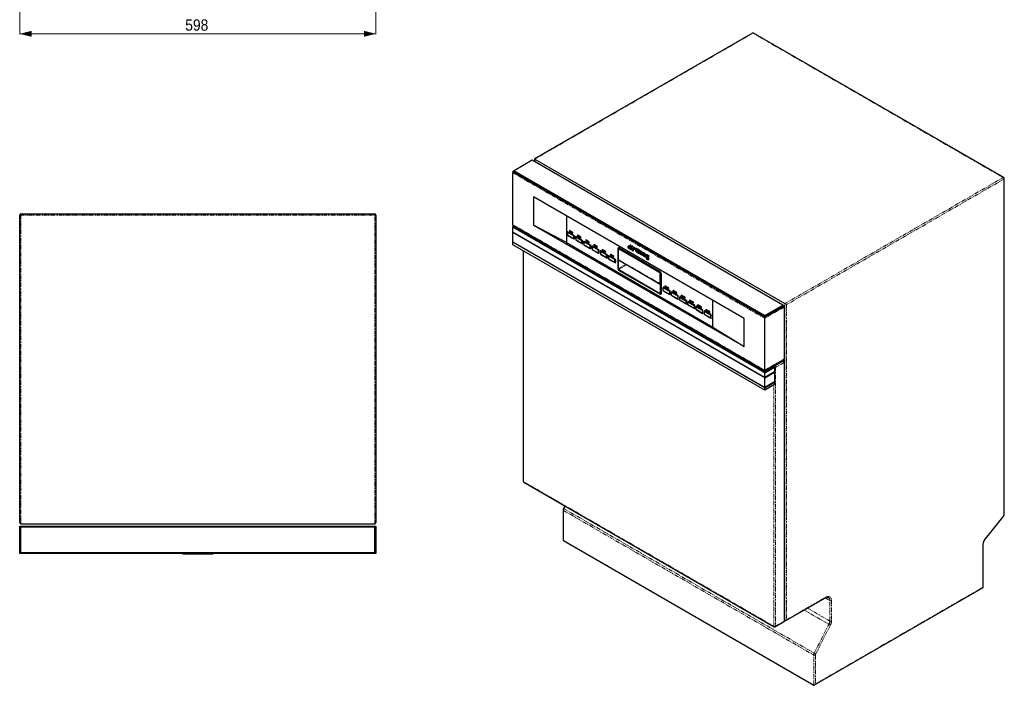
# Model space of a CAD drawing. Header units: millimetres. Extents: x 104 to 1864, y 216 to 2426.
# Tile 1 of 2: x 211 to 1864, y 216 to 1333. Entities that reach past the tile are written whole.
import ezdxf

# ---------------------------------------------------------------- set-up
doc = ezdxf.new("R2010")
doc.units = ezdxf.units.MM
doc.linetypes.add('PHANTOM', pattern=[12.7, 6.35, -1.27, 1.27, -1.27, 1.27, -1.27])
doc.styles.add('SLDTEXTSTYLE0', font='GOTHIC.TTF', dxfattribs={"width": 0.913})
doc.dimstyles.new('SLDDIMSTYLE0', dxfattribs={"dimtxt": 19.05, "dimasz": 20, "dimexe": 0, "dimexo": 0.0625, "dimgap": 4.7625, "dimtad": 1, "dimrnd": 1e-09, "dimzin": 12, "dimdsep": 46, "dimtxsty": 'SLDTEXTSTYLE0', "dimsah": 1, "dimcen": 0.09, "dimadec": 0, "dimazin": 3, "dimtfac": 1, "dimtofl": 0, "dimtmove": 0, "dimatfit": 3, "dimfxl": 1, "dimfrac": 2, "dimtolj": 1, "dimtzin": 12, "dimarcsym": 0})

# ---------------------------------------------------------------- blocks, each defined once
blk = doc.blocks.new('_D')
at = {"color": 7, "linetype": 'Continuous', "lineweight": 0}
for p, q in [((211, 2201.8), (211, 1308.8)), ((809, 2201.8), (809, 1308.8)), ((211, 1309.4), (809, 1309.4))]:
    blk.add_line(p, q, dxfattribs=at)
at = {"color": 7, "linetype": 'Continuous', "lineweight": 18}
for points in [[(211, 1309.4), (231, 1304.4), (231, 1314.4)], [(809, 1309.4), (789, 1314.4), (789, 1304.4)]]:
    blk.add_solid(points, dxfattribs=at)
at = {"color": 7, "linetype": 'Continuous', "lineweight": 18, "insert": (488.9, 1333.7), "char_height": 19.05, "attachment_point": 1, "style": 'SLDTEXTSTYLE0'}
blk.add_mtext('598', dxfattribs=at)

msp = doc.modelspace()

# ---------------------------------------------------------------- linework, layer by layer
at = {"color": 7, "linetype": 'Continuous', "lineweight": 25}
for p, q in [((1441.048, 1310.726), (1075.181, 1099.515)), ((1863.069, 1068.252), (1443.048, 1310.726)), ((1071.524, 1097.136), (1041.118, 1079.583)), ((1492.253, 854.254), (1071.524, 1097.136)), ((1075.181, 1099.515), (1075.181, 1095.025)), ((1075.767, 1099.177), (1495.788, 856.704)), ((1041.118, 1079.583), (1038.997, 1078.358)), ((1461.847, 834.252), (1038.997, 1078.358)), ((1038.997, 1077.95), (1038.997, 1078.358)), ((1461.847, 833.844), (1038.997, 1077.95)), ((1038.997, 989.127), (1038.997, 1076.137)), ((1039.981, 1077.382), (1039.826, 1077.292)), ((1041.118, 1079.583), (1461.847, 836.702)), ((1864.069, 504.366), (1864.069, 1066.52)), ((1427.199, 831.799), (1073.645, 1035.901)), ((1073.645, 1035.901), (1073.645, 988.542)), ((211.042, 489.318), (211.042, 1005.318)), ((213.042, 1007.318), (807.042, 1007.318)), ((809.042, 1005.318), (809.042, 489.318)), ((1129.066, 1003.908), (1129.066, 959.124)), ((1039.981, 987.882), (1038.997, 987.314)), ((1461.847, 743.208), (1038.997, 987.314)), ((1038.997, 986.906), (1038.997, 987.314)), ((1038.997, 986.906), (1461.847, 742.8)), ((1041.118, 985.681), (1038.997, 986.906)), ((1038.997, 984.864), (1040.765, 985.885)), ((1461.847, 740.758), (1038.997, 984.864)), ((1038.997, 976.699), (1038.997, 984.864)), ((1461.847, 732.593), (1038.997, 976.699)), ((1038.997, 976.291), (1039.351, 976.495)), ((1461.847, 732.185), (1038.997, 976.291)), ((1038.997, 959.96), (1038.997, 976.291)), ((1039.826, 987.972), (1461.847, 744.344)), ((1461.847, 742.799), (1041.118, 985.681)), ((1073.645, 988.542), (1427.199, 784.44)), ((1129.066, 959.124), (1073.645, 988.542)), ((1130.76, 976.715), (1130.76, 976.143)), ((1130.76, 976.143), (1130.76, 971.334)), ((1141.154, 970.233), (1130.837, 976.188)), ((1131.422, 977.371), (1130.927, 977.086)), ((1131.332, 977.046), (1141.649, 971.09)), ((1133.839, 979.391), (1133.839, 978.003)), ((1134.255, 979.733), (1133.901, 979.529)), ((1139.213, 976.534), (1134.051, 979.514)), ((1134.051, 977.636), (1139.213, 974.656)), ((1139.425, 974.778), (1139.425, 976.166)), ((1461.847, 715.854), (1038.997, 959.96)), ((1038.997, 959.552), (1039.351, 959.756)), ((1461.847, 715.446), (1038.997, 959.552)), ((1038.997, 955.469), (1038.997, 959.552)), ((1129.066, 959.124), (1374.606, 817.377)), ((1130.837, 971.199), (1141.154, 965.243)), ((1130.837, 971.199), (1131.332, 970.913)), ((1141.649, 964.958), (1131.332, 970.913)), ((1139.363, 974.641), (1139.717, 974.845)), ((1141.232, 965.288), (1141.232, 970.098)), ((1142.054, 964.917), (1142.549, 965.203)), ((1142.222, 970.098), (1142.222, 965.288)), ((1144.548, 968.755), (1144.548, 968.183)), ((1144.548, 968.183), (1144.548, 963.374)), ((1154.943, 962.273), (1144.626, 968.228)), ((1144.626, 963.239), (1154.943, 957.283)), ((1144.626, 963.239), (1145.121, 962.953)), ((1145.211, 969.411), (1144.716, 969.126)), ((1145.121, 969.086), (1155.438, 963.13)), ((1155.438, 956.998), (1145.121, 962.953)), ((1147.628, 971.431), (1147.628, 970.043)), ((1148.043, 971.773), (1147.69, 971.569)), ((1153.002, 968.574), (1147.84, 971.554)), ((1147.84, 969.676), (1153.002, 966.696)), ((1153.152, 966.681), (1153.505, 966.885)), ((1153.214, 966.818), (1153.214, 968.206)), ((1155.02, 957.328), (1155.02, 962.138)), ((1156.01, 962.138), (1156.01, 957.328)), ((1158.337, 960.795), (1158.337, 960.223)), ((1158.337, 960.223), (1158.337, 955.414)), ((1168.731, 954.313), (1158.415, 960.268)), ((1159, 961.451), (1158.505, 961.166)), ((1158.91, 961.126), (1169.226, 955.17)), ((1161.416, 963.471), (1161.416, 962.083)), ((1161.832, 963.813), (1161.478, 963.609)), ((1166.79, 960.614), (1161.628, 963.594)), ((1161.628, 961.716), (1166.79, 958.736)), ((1166.94, 958.721), (1167.294, 958.925)), ((1167.002, 958.858), (1167.002, 960.246)), ((1461.847, 711.363), (1038.997, 955.469)), ((1056.442, 945.398), (1056.442, 558.669)), ((1155.843, 956.958), (1156.338, 957.243)), ((1158.415, 955.279), (1168.731, 949.323)), ((1158.415, 955.279), (1158.91, 954.993)), ((1169.226, 949.038), (1158.91, 954.993)), ((1168.809, 949.368), (1168.809, 954.178)), ((1169.631, 948.998), (1170.126, 949.283)), ((1169.799, 954.178), (1169.799, 949.368)), ((1172.125, 952.835), (1172.125, 952.263)), ((1172.125, 952.263), (1172.125, 947.454)), ((1182.52, 946.353), (1172.203, 952.308)), ((1172.203, 947.319), (1182.52, 941.363)), ((1172.203, 947.319), (1172.698, 947.033)), ((1172.788, 953.491), (1172.293, 953.206)), ((1172.698, 953.166), (1183.015, 947.21)), ((1183.015, 941.078), (1172.698, 947.033)), ((1175.205, 955.511), (1175.205, 954.123)), ((1175.621, 955.853), (1175.267, 955.649)), ((1180.579, 952.654), (1175.417, 955.634)), ((1175.417, 953.756), (1180.579, 950.776)), ((1180.729, 950.761), (1181.082, 950.965)), ((1180.791, 950.898), (1180.791, 952.286)), ((1182.598, 941.408), (1182.598, 946.218)), ((1183.588, 946.218), (1183.588, 941.408)), ((1185.914, 944.875), (1185.914, 944.303)), ((1185.914, 944.303), (1185.914, 939.494)), ((1196.308, 938.393), (1185.992, 944.348)), ((1186.577, 945.531), (1186.082, 945.246)), ((1186.487, 945.206), (1196.803, 939.25)), ((1188.993, 947.551), (1188.993, 946.163)), ((1189.409, 947.893), (1189.056, 947.689)), ((1194.367, 944.694), (1189.206, 947.674)), ((1189.206, 945.796), (1194.367, 942.816)), ((1194.517, 942.801), (1194.871, 943.005)), ((1194.58, 942.938), (1194.58, 944.327)), ((1215.349, 948.953), (1215.349, 948.545)), ((1215.349, 948.545), (1215.349, 915.069)), ((1216.038, 950.128), (1215.826, 950.006)), ((1215.915, 948.218), (1215.915, 914.742)), ((1216.042, 947.932), (1216.042, 930.51)), ((1216.641, 948.616), (1216.25, 948.39)), ((1285.919, 909.276), (1216.622, 949.28)), ((1285.919, 908.622), (1216.622, 948.626)), ((1285.791, 908.484), (1216.75, 948.341)), ((1216.976, 949.892), (1286.272, 909.888)), ((1286.484, 910.011), (1217.188, 950.015)), ((1233.169, 953.352), (1232.462, 952.944)), ((1234.685, 949.093), (1235.259, 949.424)), ((1236.332, 955.179), (1235.625, 954.771)), ((1236.199, 951.449), (1235.625, 951.118)), ((1237.848, 950.919), (1238.422, 951.251)), ((1237.848, 947.267), (1238.422, 947.598)), ((1239.495, 953.353), (1238.788, 952.945)), ((1239.362, 949.623), (1238.788, 949.292)), ((1241.011, 949.093), (1241.586, 949.425)), ((1241.011, 945.441), (1241.719, 945.849)), ((1242.658, 951.527), (1241.951, 951.119)), ((1244.175, 947.267), (1244.882, 947.675)), ((1245.77, 946.287), (1245.063, 945.879)), ((1246.217, 945.213), (1245.063, 945.879)), ((1246.185, 949.464), (1245.478, 949.056)), ((1246.747, 945.519), (1246.217, 945.213)), ((1248.059, 946.47), (1249.212, 945.804)), ((1248.893, 942.436), (1249.6, 942.844)), ((1249.64, 946.051), (1249.212, 945.804)), ((1250.348, 947.615), (1249.64, 947.207)), ((1250.924, 946.466), (1249.64, 947.207)), ((1249.64, 947.207), (1249.64, 941.421)), ((1251.631, 946.874), (1250.924, 946.466)), ((1250.924, 945.961), (1250.924, 946.466)), ((1250.924, 940.68), (1250.924, 944.311)), ((1251.706, 946.417), (1250.998, 946.009)), ((1252.645, 943.317), (1252.645, 939.686)), ((1253.929, 938.945), (1253.929, 942.576)), ((1254.716, 944.673), (1254.009, 944.264)), ((1183.42, 941.038), (1183.915, 941.323)), ((1185.992, 939.359), (1196.308, 933.404)), ((1185.992, 939.359), (1186.487, 939.073)), ((1196.803, 933.118), (1186.487, 939.073)), ((1196.386, 933.448), (1196.386, 938.258)), ((1197.208, 933.078), (1197.703, 933.363)), ((1197.376, 938.258), (1197.376, 933.448)), ((1199.703, 936.915), (1199.703, 936.343)), ((1199.703, 936.343), (1199.703, 931.534)), ((1210.097, 930.433), (1199.78, 936.388)), ((1199.78, 931.399), (1210.097, 925.444)), ((1199.78, 931.399), (1200.275, 931.113)), ((1200.365, 937.571), (1199.87, 937.286)), ((1200.275, 937.246), (1210.592, 931.29)), ((1210.592, 925.158), (1200.275, 931.113)), ((1202.782, 939.591), (1202.782, 938.203)), ((1203.198, 939.933), (1202.844, 939.729)), ((1208.156, 936.734), (1202.994, 939.714)), ((1202.994, 937.836), (1208.156, 934.856)), ((1208.306, 934.841), (1208.66, 935.045)), ((1208.368, 934.978), (1208.368, 936.367)), ((1210.175, 925.488), (1210.175, 930.298)), ((1211.165, 930.298), (1211.165, 925.488)), ((1216.323, 930.077), (1286.55, 889.536)), ((1249.64, 941.421), (1250.924, 940.68)), ((1251.631, 941.088), (1250.924, 940.68)), ((1252.645, 939.686), (1253.929, 938.945)), ((1254.636, 939.353), (1253.929, 938.945)), ((1255.655, 941.58), (1255.655, 937.949)), ((1255.655, 937.949), (1256.938, 937.208)), ((1256.938, 937.208), (1256.938, 941.172)), ((1257.646, 937.616), (1256.938, 937.208)), ((1258.792, 942.098), (1258.085, 941.69)), ((1258.634, 938.625), (1262.14, 936.601)), ((1259.423, 940.307), (1258.716, 939.899)), ((1258.716, 939.899), (1260.753, 938.723)), ((1261.192, 937.148), (1260.615, 936.815)), ((1261.99, 936.021), (1260.615, 936.815)), ((1261.384, 935.277), (1262.091, 935.685)), ((1262.608, 936.378), (1261.99, 936.021)), ((1262.541, 936.832), (1262.14, 936.601)), ((1263.521, 934.063), (1262.814, 933.655)), ((1264.033, 932.951), (1262.814, 933.655)), ((1263.942, 939.167), (1263.235, 938.759)), ((1264.543, 933.246), (1264.033, 932.951)), ((1266.88, 938.065), (1266.173, 937.657)), ((1266.173, 937.657), (1266.173, 937.288)), ((1267.391, 936.953), (1266.173, 937.657)), ((1266.173, 932.826), (1266.173, 931.716)), ((1266.985, 930.208), (1267.693, 930.616)), ((1268.098, 937.361), (1267.391, 936.953)), ((1267.391, 931.012), (1267.391, 936.953)), ((1210.997, 925.118), (1211.492, 925.403)), ((1216.622, 913.515), (1285.919, 873.511)), ((1216.622, 912.862), (1285.919, 872.858)), ((1286.272, 872.654), (1216.976, 912.658)), ((1217.188, 913.842), (1286.484, 873.838)), ((1286.499, 889.836), (1286.499, 907.259)), ((1286.626, 873.922), (1286.626, 907.398)), ((1287.192, 873.595), (1287.192, 907.071)), ((1287.899, 907.071), (1287.899, 873.595)), ((1288.111, 873.718), (1288.111, 907.194)), ((1291.518, 883.911), (1291.518, 883.34)), ((1291.518, 878.53), (1291.518, 883.34)), ((1291.595, 883.385), (1301.912, 877.429)), ((1301.912, 872.44), (1291.595, 878.396)), ((1291.595, 878.396), (1292.09, 878.11)), ((1292.18, 884.568), (1291.685, 884.282)), ((1302.407, 878.286), (1292.09, 884.242)), ((1292.09, 878.11), (1302.407, 872.154)), ((1294.597, 885.199), (1294.597, 886.588)), ((1295.013, 886.929), (1294.659, 886.725)), ((1294.809, 886.71), (1299.971, 883.73)), ((1299.971, 881.852), (1294.809, 884.832)), ((1300.121, 881.837), (1300.475, 882.041)), ((1300.183, 883.363), (1300.183, 881.975)), ((1301.99, 877.294), (1301.99, 872.485)), ((1302.98, 872.485), (1302.98, 877.294)), ((1305.969, 876.608), (1305.474, 876.322)), ((1316.196, 870.326), (1305.879, 876.282)), ((1308.386, 877.24), (1308.386, 878.628)), ((1308.801, 878.969), (1308.448, 878.765)), ((1308.598, 878.75), (1313.76, 875.77)), ((1313.76, 873.892), (1308.598, 876.872)), ((1287.395, 872.525), (1287.661, 872.678)), ((1302.812, 872.114), (1303.307, 872.4)), ((1305.306, 875.951), (1305.306, 875.38)), ((1305.306, 870.57), (1305.306, 875.38)), ((1305.384, 875.425), (1315.701, 869.469)), ((1315.701, 864.48), (1305.384, 870.436)), ((1305.384, 870.436), (1305.879, 870.15)), ((1305.879, 870.15), (1316.196, 864.194)), ((1313.91, 873.877), (1314.263, 874.081)), ((1313.972, 875.403), (1313.972, 874.015)), ((1315.779, 869.334), (1315.779, 864.525)), ((1316.601, 864.154), (1317.096, 864.44)), ((1316.768, 864.525), (1316.768, 869.334)), ((1319.095, 867.991), (1319.095, 867.42)), ((1319.095, 862.61), (1319.095, 867.42)), ((1319.173, 867.465), (1329.489, 861.509)), ((1329.489, 856.52), (1319.173, 862.476)), ((1319.173, 862.476), (1319.668, 862.19)), ((1319.758, 868.648), (1319.263, 868.362)), ((1329.984, 862.366), (1319.668, 868.322)), ((1319.668, 862.19), (1329.984, 856.234)), ((1322.174, 869.28), (1322.174, 870.668)), ((1322.59, 871.009), (1322.236, 870.805)), ((1322.386, 870.79), (1327.548, 867.81)), ((1327.548, 865.932), (1322.386, 868.912)), ((1327.698, 865.917), (1328.052, 866.121)), ((1327.76, 867.443), (1327.76, 866.055)), ((1329.567, 861.374), (1329.567, 856.565)), ((1330.557, 856.565), (1330.557, 861.374)), ((1332.883, 860.031), (1332.883, 859.46)), ((1333.546, 860.688), (1333.051, 860.402)), ((1343.773, 854.406), (1333.456, 860.362)), ((1335.963, 861.32), (1335.963, 862.708)), ((1336.379, 863.049), (1336.025, 862.845)), ((1336.175, 862.83), (1341.337, 859.85)), ((1341.337, 857.972), (1336.175, 860.952)), ((1374.606, 817.377), (1374.606, 862.16)), ((1330.389, 856.194), (1330.884, 856.48)), ((1332.883, 854.65), (1332.883, 859.46)), ((1332.961, 859.505), (1343.278, 853.549)), ((1343.278, 848.56), (1332.961, 854.516)), ((1332.961, 854.516), (1333.456, 854.23)), ((1333.456, 854.23), (1343.773, 848.274)), ((1341.487, 857.957), (1341.84, 858.161)), ((1341.549, 859.483), (1341.549, 858.095)), ((1343.356, 853.414), (1343.356, 848.605)), ((1344.178, 848.234), (1344.673, 848.52)), ((1344.346, 848.605), (1344.346, 853.414)), ((1346.672, 852.071), (1346.672, 851.5)), ((1346.672, 846.69), (1346.672, 851.5)), ((1346.75, 851.545), (1357.066, 845.589)), ((1357.066, 840.6), (1346.75, 846.556)), ((1346.75, 846.556), (1347.245, 846.27)), ((1347.335, 852.728), (1346.84, 852.442)), ((1357.561, 846.446), (1347.245, 852.402)), ((1347.245, 846.27), (1357.561, 840.314)), ((1349.751, 853.36), (1349.751, 854.748)), ((1350.167, 855.089), (1349.814, 854.885)), ((1349.964, 854.87), (1355.125, 851.89)), ((1355.125, 850.012), (1349.964, 852.992)), ((1355.275, 849.997), (1355.629, 850.202)), ((1355.338, 851.523), (1355.338, 850.135)), ((1357.144, 845.454), (1357.144, 840.645)), ((1358.134, 840.645), (1358.134, 845.454)), ((1360.461, 844.111), (1360.461, 843.54)), ((1360.461, 838.73), (1360.461, 843.54)), ((1360.538, 843.585), (1370.855, 837.629)), ((1361.123, 844.768), (1360.628, 844.482)), ((1371.35, 838.486), (1361.033, 844.442)), ((1363.54, 845.4), (1363.54, 846.788)), ((1363.956, 847.129), (1363.602, 846.925)), ((1363.752, 846.91), (1368.914, 843.93)), ((1368.914, 842.052), (1363.752, 845.032)), ((1369.126, 843.563), (1369.126, 842.175)), ((1461.847, 836.702), (1492.253, 854.254)), ((1494.374, 853.03), (1461.847, 834.252)), ((1461.847, 833.844), (1494.374, 852.621)), ((1494.374, 853.03), (1492.253, 854.254)), ((1494.374, 853.03), (1494.374, 852.621)), ((1494.374, 850.809), (1494.374, 763.798)), ((1357.966, 840.274), (1358.461, 840.56)), ((1370.855, 832.64), (1360.538, 838.596)), ((1360.538, 838.596), (1361.033, 838.31)), ((1361.033, 838.31), (1371.35, 832.354)), ((1369.064, 842.037), (1369.418, 842.242)), ((1370.933, 837.494), (1370.933, 832.685)), ((1371.755, 832.314), (1372.25, 832.6)), ((1371.923, 832.685), (1371.923, 837.494)), ((1427.199, 784.44), (1427.199, 831.799)), ((1461.847, 836.702), (1461.847, 834.252)), ((1461.847, 833.844), (1461.847, 834.252)), ((1461.847, 833.844), (1461.847, 832.031)), ((1461.847, 745.021), (1461.847, 832.031)), ((1374.606, 817.377), (1427.199, 784.44)), ((1461.847, 744.344), (1493.96, 762.882)), ((1494.374, 761.985), (1461.847, 743.208)), ((1461.847, 742.8), (1494.374, 761.577)), ((1494.374, 761.577), (1492.253, 760.352)), ((1492.606, 760.556), (1492.96, 760.352)), ((1494.374, 761.985), (1493.39, 762.553)), ((1494.374, 761.985), (1494.374, 761.577)), ((1492.253, 760.352), (1461.847, 742.799)), ((1461.847, 740.758), (1478.11, 750.147)), ((1461.847, 745.021), (1461.847, 744.344)), ((1478.11, 750.147), (1476.342, 751.168)), ((1478.11, 750.147), (1478.11, 741.982)), ((1494.374, 757.903), (1494.374, 323.748)), ((1461.847, 742.8), (1461.847, 743.208)), ((1461.847, 742.799), (1461.847, 742.8)), ((1478.11, 741.982), (1461.847, 732.593)), ((1461.847, 732.185), (1478.11, 741.573)), ((1461.847, 732.593), (1461.847, 740.758)), ((1461.847, 715.854), (1461.847, 732.185)), ((1478.11, 741.573), (1477.757, 741.777)), ((1478.11, 741.573), (1478.11, 725.243)), ((1478.11, 725.243), (1461.847, 715.854)), ((1461.847, 715.446), (1478.11, 724.834)), ((1478.11, 720.752), (1461.847, 711.363)), ((1461.847, 711.363), (1461.847, 715.446)), ((1478.11, 724.834), (1477.757, 725.038)), ((1478.11, 724.834), (1478.11, 720.752)), ((1057.443, 556.937), (1477.464, 314.464)), ((1126.296, 517.189), (1124.192, 513.08)), ((1123.476, 510.308), (1123.476, 460.422)), ((1832.515, 462.052), (1861.86, 498.556)), ((211.042, 437.318), (211.042, 483.318)), ((211.042, 483.318), (212.542, 481.818)), ((211.042, 483.318), (809.042, 483.318)), ((212.542, 481.818), (212.542, 438.818)), ((807.542, 481.818), (212.542, 481.818)), ((213.042, 487.318), (807.042, 487.318)), ((809.042, 483.318), (807.542, 481.818)), ((807.542, 438.818), (807.542, 481.818)), ((809.042, 483.318), (809.042, 437.318)), ((1124.062, 459.127), (1544.083, 216.654)), ((1828.714, 380.291), (1828.714, 452.37)), ((212.542, 438.818), (211.042, 437.318)), ((809.042, 437.318), (211.042, 437.318)), ((212.542, 438.818), (807.542, 438.818)), ((484.991, 437.318), (484.991, 436.318)), ((489.439, 436.318), (484.991, 436.318)), ((489.439, 436.318), (489.439, 437.318)), ((489.465, 437.318), (489.465, 436.318)), ((493.912, 436.318), (489.465, 436.318)), ((493.912, 436.318), (493.912, 437.318)), ((493.938, 437.318), (493.938, 436.318)), ((498.385, 436.318), (493.938, 436.318)), ((498.385, 436.318), (498.385, 437.318)), ((498.412, 437.318), (498.412, 436.318)), ((502.859, 436.318), (498.412, 436.318)), ((502.859, 436.318), (502.859, 437.318)), ((503.455, 437.318), (503.455, 436.318)), ((509.332, 436.318), (503.455, 436.318)), ((509.332, 437.318), (509.332, 436.318)), ((509.414, 436.318), (509.332, 436.318)), ((509.542, 436.318), (509.414, 436.318)), ((509.542, 436.318), (509.542, 437.318)), ((509.937, 437.318), (509.937, 436.318)), ((511.753, 436.318), (509.937, 436.318)), ((511.753, 437.318), (511.753, 436.318)), ((515.713, 436.318), (511.753, 436.318)), ((515.713, 437.318), (515.713, 436.318)), ((520.258, 436.318), (515.713, 436.318)), ((520.258, 437.318), (520.258, 436.318)), ((520.765, 437.318), (520.765, 436.318)), ((527.66, 436.318), (520.765, 436.318)), ((527.66, 436.318), (527.66, 437.318)), ((528.16, 437.318), (528.16, 436.318)), ((533.317, 436.318), (528.16, 436.318)), ((533.317, 437.318), (533.317, 436.318)), ((535.041, 436.318), (533.317, 436.318)), ((535.041, 437.318), (535.041, 436.318)), ((807.542, 438.818), (809.042, 437.318)), ((1545.497, 216.794), (1828.714, 380.291)), ((1497.202, 324.704), (1563.68, 363.081)), ((1479.464, 314.464), (1493.96, 322.832)), ((1494.374, 325.38), (1495.788, 324.564))]:
    msp.add_line(p, q, dxfattribs=at)
at = {"color": 8, "linetype": 'PHANTOM', "lineweight": 18}
for p, q in [((1442.048, 1310.627), (1075.767, 1099.177)), ((1442.048, 1310.627), (1862.069, 1068.153)), ((1075.767, 1099.177), (1075.767, 1094.687)), ((1461.847, 832.031), (1038.997, 1076.137)), ((1495.788, 856.704), (1862.069, 1068.153)), ((1863.484, 1065.704), (1498.616, 855.071)), ((1863.484, 503.549), (1863.484, 1065.704)), ((213.042, 1005.318), (211.042, 1005.318)), ((213.042, 1007.318), (213.042, 1005.318)), ((213.042, 1005.318), (807.042, 1005.318)), ((213.042, 1005.318), (213.042, 487.318)), ((807.042, 1005.318), (807.042, 1007.318)), ((807.042, 487.318), (807.042, 1005.318)), ((809.042, 1005.318), (807.042, 1005.318)), ((1038.997, 989.127), (1461.847, 745.021)), ((1131.332, 977.046), (1130.837, 976.188)), ((1131.827, 977.331), (1131.332, 977.046)), ((1134.405, 979.718), (1134.051, 979.514)), ((1139.567, 976.738), (1139.213, 976.534)), ((1139.779, 976.371), (1139.425, 976.166)), ((1139.779, 974.982), (1139.425, 974.778)), ((1141.649, 971.09), (1141.154, 970.233)), ((1141.154, 965.243), (1141.649, 964.958)), ((1142.222, 970.098), (1141.232, 970.098)), ((1141.232, 965.288), (1142.222, 965.288)), ((1142.144, 971.376), (1141.649, 971.09)), ((1142.717, 970.384), (1142.222, 970.098)), ((1142.717, 965.574), (1142.222, 965.288)), ((1145.121, 969.086), (1144.626, 968.228)), ((1145.616, 969.371), (1145.121, 969.086)), ((1148.193, 971.758), (1147.84, 971.554)), ((1153.355, 968.778), (1153.002, 968.574)), ((1153.567, 968.411), (1153.214, 968.206)), ((1153.567, 967.022), (1153.214, 966.818)), ((1155.438, 963.13), (1154.943, 962.273)), ((1156.01, 962.138), (1155.02, 962.138)), ((1155.933, 963.416), (1155.438, 963.13)), ((1156.505, 962.424), (1156.01, 962.138)), ((1158.91, 961.126), (1158.415, 960.268)), ((1159.405, 961.411), (1158.91, 961.126)), ((1161.982, 963.798), (1161.628, 963.594)), ((1167.144, 960.818), (1166.79, 960.614)), ((1167.356, 960.451), (1167.002, 960.246)), ((1167.356, 959.062), (1167.002, 958.858)), ((1057.028, 945.06), (1057.028, 557.853)), ((1154.943, 957.283), (1155.438, 956.998)), ((1155.02, 957.328), (1156.01, 957.328)), ((1156.505, 957.614), (1156.01, 957.328)), ((1169.226, 955.17), (1168.731, 954.313)), ((1168.731, 949.323), (1169.226, 949.038)), ((1169.799, 954.178), (1168.809, 954.178)), ((1168.809, 949.368), (1169.799, 949.368)), ((1169.721, 955.456), (1169.226, 955.17)), ((1170.294, 954.464), (1169.799, 954.178)), ((1170.294, 949.654), (1169.799, 949.368)), ((1172.698, 953.166), (1172.203, 952.308)), ((1173.193, 953.451), (1172.698, 953.166)), ((1175.771, 955.838), (1175.417, 955.634)), ((1180.932, 952.858), (1180.579, 952.654)), ((1181.145, 952.491), (1180.791, 952.286)), ((1181.145, 951.102), (1180.791, 950.898)), ((1183.015, 947.21), (1182.52, 946.353)), ((1183.588, 946.218), (1182.598, 946.218)), ((1183.51, 947.496), (1183.015, 947.21)), ((1184.083, 946.504), (1183.588, 946.218)), ((1186.487, 945.206), (1185.992, 944.348)), ((1186.982, 945.491), (1186.487, 945.206)), ((1189.559, 947.878), (1189.206, 947.674)), ((1194.721, 944.898), (1194.367, 944.694)), ((1194.933, 944.531), (1194.58, 944.327)), ((1194.933, 943.142), (1194.58, 942.938)), ((1216.622, 948.626), (1215.915, 948.218)), ((1216.976, 949.892), (1216.622, 949.28)), ((1216.933, 948.447), (1216.75, 948.341)), ((1216.976, 949.892), (1217.188, 950.015)), ((1247.194, 947.335), (1246.487, 946.926)), ((1247.739, 946.751), (1247.032, 946.343)), ((1248.366, 946.293), (1247.659, 945.884)), ((1249.501, 945.304), (1248.794, 944.896)), ((1249.64, 944.233), (1249.27, 944.019)), ((1251.631, 944.719), (1250.924, 944.311)), ((1254.636, 942.984), (1253.929, 942.576)), ((1182.52, 941.363), (1183.015, 941.078)), ((1182.598, 941.408), (1183.588, 941.408)), ((1184.083, 941.694), (1183.588, 941.408)), ((1196.803, 939.25), (1196.308, 938.393)), ((1196.308, 933.404), (1196.803, 933.118)), ((1197.376, 938.258), (1196.386, 938.258)), ((1196.386, 933.448), (1197.376, 933.448)), ((1197.298, 939.536), (1196.803, 939.25)), ((1197.871, 938.544), (1197.376, 938.258)), ((1197.871, 933.734), (1197.376, 933.448)), ((1200.275, 937.246), (1199.78, 936.388)), ((1200.77, 937.531), (1200.275, 937.246)), ((1203.348, 939.918), (1202.994, 939.714)), ((1208.51, 936.938), (1208.156, 936.734)), ((1208.722, 936.571), (1208.368, 936.367)), ((1208.722, 935.183), (1208.368, 934.978)), ((1210.592, 931.29), (1210.097, 930.433)), ((1211.165, 930.298), (1210.175, 930.298)), ((1211.087, 931.576), (1210.592, 931.29)), ((1211.66, 930.584), (1211.165, 930.298)), ((1211.66, 925.774), (1211.165, 925.488)), ((1216.042, 930.51), (1286.499, 889.836)), ((1257.646, 941.58), (1256.938, 941.172)), ((1268.098, 931.42), (1267.391, 931.012)), ((1210.097, 925.444), (1210.592, 925.158)), ((1210.175, 925.488), (1211.165, 925.488)), ((1215.915, 914.742), (1216.481, 915.069)), ((1216.481, 915.069), (1228.537, 923.026)), ((1216.622, 913.515), (1217.188, 913.842)), ((1229.905, 922.236), (1217.188, 913.842)), ((1286.272, 909.888), (1285.919, 909.276)), ((1286.272, 909.888), (1286.484, 910.011)), ((1285.973, 908.589), (1285.791, 908.484)), ((1286.626, 907.332), (1286.499, 907.259)), ((1287.899, 907.071), (1287.192, 907.071)), ((1287.899, 907.071), (1288.111, 907.194)), ((1286.626, 889.891), (1286.499, 889.818)), ((1292.09, 884.242), (1291.595, 883.385)), ((1292.585, 884.528), (1292.09, 884.242)), ((1295.163, 886.914), (1294.809, 886.71)), ((1300.325, 883.934), (1299.971, 883.73)), ((1300.537, 883.567), (1300.183, 883.363)), ((1300.537, 882.179), (1300.183, 881.975)), ((1302.407, 878.286), (1301.912, 877.429)), ((1302.98, 877.294), (1301.99, 877.294)), ((1302.902, 878.572), (1302.407, 878.286)), ((1303.475, 877.58), (1302.98, 877.294)), ((1305.879, 876.282), (1305.384, 875.425)), ((1306.374, 876.568), (1305.879, 876.282)), ((1308.951, 878.954), (1308.598, 878.75)), ((1285.919, 873.511), (1286.484, 873.838)), ((1285.919, 872.858), (1286.272, 872.654)), ((1286.484, 873.838), (1286.626, 873.931)), ((1287.192, 873.595), (1287.899, 873.595)), ((1287.899, 873.595), (1288.111, 873.718)), ((1301.912, 872.44), (1302.407, 872.154)), ((1301.99, 872.485), (1302.98, 872.485)), ((1303.475, 872.77), (1302.98, 872.485)), ((1314.113, 875.974), (1313.76, 875.77)), ((1314.325, 875.607), (1313.972, 875.403)), ((1314.325, 874.219), (1313.972, 874.015)), ((1316.196, 870.326), (1315.701, 869.469)), ((1315.701, 864.48), (1316.196, 864.194)), ((1316.768, 869.334), (1315.779, 869.334)), ((1315.779, 864.525), (1316.768, 864.525)), ((1316.691, 870.612), (1316.196, 870.326)), ((1317.263, 869.62), (1316.768, 869.334)), ((1317.263, 864.81), (1316.768, 864.525)), ((1319.668, 868.322), (1319.173, 867.465)), ((1320.163, 868.608), (1319.668, 868.322)), ((1322.74, 870.994), (1322.386, 870.79)), ((1327.902, 868.014), (1327.548, 867.81)), ((1328.114, 867.647), (1327.76, 867.443)), ((1328.114, 866.259), (1327.76, 866.055)), ((1329.984, 862.366), (1329.489, 861.509)), ((1330.557, 861.374), (1329.567, 861.374)), ((1330.479, 862.652), (1329.984, 862.366)), ((1331.052, 861.66), (1330.557, 861.374)), ((1333.456, 860.362), (1332.961, 859.505)), ((1333.951, 860.648), (1333.456, 860.362)), ((1336.529, 863.034), (1336.175, 862.83)), ((1341.69, 860.054), (1341.337, 859.85)), ((1341.903, 859.687), (1341.549, 859.483)), ((1329.489, 856.52), (1329.984, 856.234)), ((1329.567, 856.565), (1330.557, 856.565)), ((1331.052, 856.851), (1330.557, 856.565)), ((1341.903, 858.299), (1341.549, 858.095)), ((1343.773, 854.406), (1343.278, 853.549)), ((1343.278, 848.56), (1343.773, 848.274)), ((1344.346, 853.414), (1343.356, 853.414)), ((1343.356, 848.605), (1344.346, 848.605)), ((1344.268, 854.692), (1343.773, 854.406)), ((1344.841, 853.7), (1344.346, 853.414)), ((1344.841, 848.891), (1344.346, 848.605)), ((1347.245, 852.402), (1346.75, 851.545)), ((1347.74, 852.688), (1347.245, 852.402)), ((1350.317, 855.074), (1349.964, 854.87)), ((1355.479, 852.094), (1355.125, 851.89)), ((1355.691, 851.727), (1355.338, 851.523)), ((1355.691, 850.339), (1355.338, 850.135)), ((1357.561, 846.446), (1357.066, 845.589)), ((1358.134, 845.454), (1357.144, 845.454)), ((1358.056, 846.732), (1357.561, 846.446)), ((1358.629, 845.74), (1358.134, 845.454)), ((1361.033, 844.442), (1360.538, 843.585)), ((1361.528, 844.728), (1361.033, 844.442)), ((1364.106, 847.114), (1363.752, 846.91)), ((1369.268, 844.134), (1368.914, 843.93)), ((1369.48, 843.767), (1369.126, 843.563)), ((1494.374, 850.809), (1461.847, 832.031)), ((1495.788, 324.564), (1495.788, 856.704)), ((1498.616, 855.071), (1498.616, 326.197)), ((1357.066, 840.6), (1357.561, 840.314)), ((1357.144, 840.645), (1358.134, 840.645)), ((1358.629, 840.931), (1358.134, 840.645)), ((1369.48, 842.379), (1369.126, 842.175)), ((1371.35, 838.486), (1370.855, 837.629)), ((1370.855, 832.64), (1371.35, 832.354)), ((1371.923, 837.494), (1370.933, 837.494)), ((1370.933, 832.685), (1371.923, 832.685)), ((1371.845, 838.772), (1371.35, 838.486)), ((1372.418, 837.78), (1371.923, 837.494)), ((1372.418, 832.971), (1371.923, 832.685)), ((1461.847, 745.021), (1494.374, 763.798)), ((1478.11, 752.188), (1478.464, 751.984)), ((1478.464, 751.984), (1492.96, 760.352)), ((1494.374, 757.903), (1479.878, 749.534)), ((1479.878, 749.534), (1479.878, 315.38)), ((1477.05, 315.38), (1477.05, 720.139)), ((1057.028, 557.853), (1477.05, 315.38)), ((1127.026, 516.768), (1124.889, 512.593)), ((1124.889, 512.593), (1544.911, 270.12)), ((1124.062, 509.491), (1544.083, 267.018)), ((1124.062, 509.491), (1124.062, 459.127)), ((1832.371, 462.488), (1861.716, 498.993)), ((1828.128, 380.629), (1828.128, 451.553)), ((509.414, 437.318), (509.414, 436.318)), ((1546.912, 218.287), (1828.128, 380.629)), ((1498.616, 326.197), (1564.095, 363.997)), ((1563.265, 362.841), (1571.166, 358.28)), ((1571.166, 324.083), (1571.166, 358.28)), ((1573.994, 358.28), (1573.994, 324.083)), ((1528.066, 342.521), (1569.677, 318.5)), ((1533.646, 345.743), (1571.166, 324.083)), ((1479.878, 315.38), (1494.374, 323.748)), ((1544.911, 270.12), (1569.677, 318.5)), ((1572.174, 317.259), (1547.408, 268.879)), ((1544.083, 216.654), (1544.083, 267.018)), ((1546.912, 267.018), (1546.912, 218.287))]:
    msp.add_line(p, q, dxfattribs=at)
at = {"color": 7, "linetype": 'Continuous', "lineweight": 25, "flags": 128}
for points in [[(1235.146, 950.111), (1235.026, 950.875), (1234.685, 951.66), (1234.175, 952.348), (1233.573, 952.834), (1232.972, 953.043), (1232.462, 952.944), (1232.121, 952.552), (1232.001, 951.926), (1232.121, 951.162), (1232.462, 950.376), (1232.972, 949.688), (1233.573, 949.203), (1234.175, 948.994), (1234.685, 949.093), (1235.026, 949.485), (1235.146, 950.111)], [(1238.309, 951.937), (1238.189, 952.701), (1237.848, 953.487), (1237.338, 954.175), (1236.737, 954.661), (1236.135, 954.87), (1235.625, 954.771), (1235.284, 954.378), (1235.164, 953.753), (1235.284, 952.989), (1235.625, 952.203), (1236.135, 951.515), (1236.737, 951.029), (1237.338, 950.82), (1237.848, 950.919), (1238.189, 951.312), (1238.309, 951.937)], [(1238.309, 948.285), (1238.189, 949.049), (1237.848, 949.834), (1237.338, 950.522), (1236.737, 951.008), (1236.135, 951.217), (1235.625, 951.118), (1235.284, 950.726), (1235.164, 950.1), (1235.284, 949.336), (1235.625, 948.55), (1236.135, 947.862), (1236.737, 947.377), (1237.338, 947.168), (1237.848, 947.267), (1238.189, 947.659), (1238.309, 948.285)], [(1241.472, 950.111), (1241.352, 950.875), (1241.012, 951.661), (1240.501, 952.349), (1239.9, 952.835), (1239.298, 953.044), (1238.788, 952.945), (1238.447, 952.552), (1238.328, 951.927), (1238.447, 951.163), (1238.788, 950.377), (1239.298, 949.689), (1239.9, 949.203), (1240.501, 948.994), (1241.012, 949.093), (1241.352, 949.486), (1241.472, 950.111)], [(1241.472, 946.459), (1241.352, 947.222), (1241.012, 948.008), (1240.501, 948.696), (1239.9, 949.182), (1239.298, 949.391), (1238.788, 949.292), (1238.447, 948.9), (1238.328, 948.274), (1238.447, 947.51), (1238.788, 946.724), (1239.298, 946.036), (1239.9, 945.551), (1240.501, 945.342), (1241.012, 945.441), (1241.352, 945.833), (1241.472, 946.459)], [(1244.635, 948.285), (1244.516, 949.049), (1244.175, 949.835), (1243.665, 950.523), (1243.063, 951.009), (1242.461, 951.218), (1241.951, 951.119), (1241.61, 950.726), (1241.491, 950.101), (1241.61, 949.337), (1241.951, 948.551), (1242.461, 947.863), (1243.063, 947.377), (1243.665, 947.168), (1244.175, 947.267), (1244.516, 947.66), (1244.635, 948.285)], [(1253.725, 943.994), (1253.484, 944.518), (1253.171, 945.006), (1252.803, 945.432), (1252.403, 945.77), (1251.992, 946.001), (1251.594, 946.114), (1251.231, 946.1), (1250.924, 945.961)], [(1250.924, 944.311), (1250.99, 944.653), (1251.176, 944.868), (1251.456, 944.922), (1251.785, 944.808), (1252.114, 944.542), (1252.393, 944.165), (1252.58, 943.735), (1252.645, 943.317)], [(1256.938, 941.172), (1256.846, 941.865), (1256.58, 942.591), (1256.168, 943.27), (1255.655, 943.83), (1255.095, 944.212), (1254.549, 944.374), (1254.075, 944.299), (1253.725, 943.994)], [(1253.929, 942.576), (1253.995, 942.919), (1254.182, 943.135), (1254.462, 943.189), (1254.792, 943.074), (1255.122, 942.808), (1255.402, 942.43), (1255.589, 941.999), (1255.655, 941.58)], [(1828.714, 380.291), (1828.706, 380.296), (1828.646, 380.331), (1828.527, 380.399), (1828.352, 380.5), (1828.128, 380.629)]]:
    msp.add_lwpolyline(points, dxfattribs=at)
at = {"color": 8, "linetype": 'PHANTOM', "lineweight": 18, "flags": 128}
for points in [[(1861.716, 498.993), (1861.827, 498.813), (1861.879, 498.67), (1861.87, 498.572), (1861.86, 498.556)], [(1832.371, 462.488), (1832.482, 462.308), (1832.534, 462.165), (1832.525, 462.067), (1832.515, 462.052)], [(1564.095, 363.997), (1565.814, 364.816), (1567.48, 365.262), (1569.044, 365.323), (1570.458, 364.996), (1571.678, 364.291), (1572.668, 363.23), (1573.397, 361.845), (1573.844, 360.178), (1573.994, 358.28)]]:
    msp.add_lwpolyline(points, dxfattribs=at)
at = {"color": 7, "linetype": 'Continuous', "lineweight": 25}
for centre, radius, start, end in [((1442.048, 1308.994), 2, 60.002688, 119.997312), ((1862.069, 1066.52), 2, 0, 60.002688), ((213.042, 1005.318), 2, 90, 180), ((807.042, 1005.318), 2, 0, 90), ((1131.109, 976.771), 0.354, 50.796715, 189.214037), ((1130.807, 976.151), 0.048, 50.796715, 189.214037), ((1133.968, 979.412), 0.131, 50.796715, 189.214037), ((1134.3, 978.024), 0.461, 182.605478, 237.394522), ((1138.965, 976.145), 0.461, 2.605478, 57.394522), ((1130.929, 971.342), 0.169, 182.605478, 237.394522), ((1139.296, 974.757), 0.131, 230.796715, 9.214037), ((1141.063, 970.09), 0.169, 2.605478, 57.394522), ((1141.184, 965.281), 0.048, 230.796715, 9.214037), ((1140.978, 970.041), 1.245, 2.605478, 57.394522), ((1141.873, 965.232), 0.354, 230.796715, 9.214037), ((1144.897, 968.811), 0.354, 50.796715, 189.214037), ((1144.596, 968.191), 0.048, 50.796715, 189.214037), ((1144.717, 963.382), 0.169, 182.605478, 237.394522), ((1147.757, 971.452), 0.131, 50.796715, 189.214037), ((1148.088, 970.064), 0.461, 182.605478, 237.394522), ((1152.753, 968.185), 0.461, 2.605478, 57.394522), ((1153.085, 966.797), 0.131, 230.796715, 9.214037), ((1154.852, 962.13), 0.169, 2.605478, 57.394522), ((1154.767, 962.081), 1.245, 2.605478, 57.394522), ((1158.686, 960.851), 0.354, 50.796715, 189.214037), ((1158.384, 960.231), 0.048, 50.796715, 189.214037), ((1161.546, 963.492), 0.131, 50.796715, 189.214037), ((1161.877, 962.104), 0.461, 182.605478, 237.394522), ((1166.542, 960.226), 0.461, 2.605478, 57.394522), ((1166.873, 958.837), 0.131, 230.796715, 9.214037), ((1154.973, 957.321), 0.048, 230.796715, 9.214037), ((1155.661, 957.272), 0.354, 230.796715, 9.214037), ((1158.506, 955.422), 0.169, 182.605478, 237.394522), ((1168.64, 954.17), 0.169, 2.605478, 57.394522), ((1168.762, 949.361), 0.048, 230.796715, 9.214037), ((1168.555, 954.121), 1.245, 2.605478, 57.394522), ((1169.45, 949.312), 0.354, 230.796715, 9.214037), ((1172.475, 952.891), 0.354, 50.796715, 189.214037), ((1172.173, 952.271), 0.048, 50.796715, 189.214037), ((1172.294, 947.462), 0.169, 182.605478, 237.394522), ((1175.334, 955.532), 0.131, 50.796715, 189.214037), ((1175.665, 954.144), 0.461, 182.605478, 237.394522), ((1180.33, 952.266), 0.461, 2.605478, 57.394522), ((1180.662, 950.877), 0.131, 230.796715, 9.214037), ((1182.429, 946.21), 0.169, 2.605478, 57.394522), ((1182.344, 946.161), 1.245, 2.605478, 57.394522), ((1186.263, 944.931), 0.354, 50.796715, 189.214037), ((1185.961, 944.311), 0.048, 50.796715, 189.214037), ((1189.123, 947.572), 0.131, 50.796715, 189.214037), ((1189.454, 946.184), 0.461, 182.605478, 237.394522), ((1194.119, 944.306), 0.461, 2.605478, 57.394522), ((1194.45, 942.917), 0.131, 230.796715, 9.214037), ((1216.341, 949.114), 1.004, 50.796715, 189.214037), ((1216.125, 948.671), 0.786, 50.796715, 189.214037), ((1216.346, 948.288), 0.437, 50.796715, 189.214037), ((1216.474, 948.002), 0.437, 50.796715, 189.214037), ((1216.514, 949.074), 1.157, 54.382423, 114.307119), ((1247.398, 948.019), 2.24, 208.703881, 218.774967), ((1250.914, 950.784), 6.712, 218.383569, 234.497252), ((1249.22, 948.935), 3.393, 216.310592, 229.829645), ((1242.519, 938.922), 7.82, 45.947522, 54.903025), ((1250.84, 950.891), 5.932, 230.059918, 237.566369), ((1244.756, 941.405), 5.338, 40.849669, 57.057427), ((1247.388, 943.944), 0.825, 2.913212, 46.396457), ((1247.092, 943.403), 2.264, 15.792065, 41.252266), ((1182.55, 941.401), 0.048, 230.796715, 9.214037), ((1183.238, 941.352), 0.354, 230.796715, 9.214037), ((1186.083, 939.502), 0.169, 182.605478, 237.394522), ((1196.217, 938.25), 0.169, 2.605478, 57.394522), ((1196.339, 933.441), 0.048, 230.796715, 9.214037), ((1196.133, 938.201), 1.245, 2.605478, 57.394522), ((1197.027, 933.392), 0.354, 230.796715, 9.214037), ((1200.052, 936.972), 0.354, 50.796715, 189.214037), ((1199.75, 936.351), 0.048, 50.796715, 189.214037), ((1199.871, 931.542), 0.169, 182.605478, 237.394522), ((1202.911, 939.612), 0.131, 50.796715, 189.214037), ((1203.243, 938.224), 0.461, 182.605478, 237.394522), ((1207.908, 936.346), 0.461, 2.605478, 57.394522), ((1208.239, 934.957), 0.131, 230.796715, 9.214037), ((1210.006, 930.29), 0.169, 2.605478, 57.394522), ((1209.921, 930.241), 1.245, 2.605478, 57.394522), ((1216.781, 930.51), 0.738, 179.994836, 181.432036), ((1210.127, 925.481), 0.048, 230.796715, 9.214037), ((1210.816, 925.432), 0.354, 230.796715, 9.214037), ((1284.428, 906.945), 2.766, 2.605478, 57.394522), ((1284.368, 906.91), 3.535, 2.605478, 57.394522), ((1284.58, 907.033), 3.535, 2.605478, 57.394522), ((1284.963, 907.189), 1.537, 2.605478, 57.394522), ((1285.091, 907.328), 1.537, 2.605478, 57.394522), ((1287.237, 889.836), 0.738, 179.994836, 181.432036), ((1291.867, 883.968), 0.354, 50.796715, 189.214037), ((1291.565, 883.347), 0.048, 50.796715, 189.214037), ((1291.687, 878.538), 0.169, 182.605478, 237.394522), ((1294.726, 886.609), 0.131, 50.796715, 189.214037), ((1295.058, 885.22), 0.461, 182.605478, 237.394522), ((1299.723, 883.342), 0.461, 2.605478, 57.394522), ((1300.054, 881.954), 0.131, 230.796715, 9.214037), ((1301.821, 877.286), 0.169, 2.605478, 57.394522), ((1301.736, 877.238), 1.245, 2.605478, 57.394522), ((1305.655, 876.008), 0.354, 50.796715, 189.214037), ((1308.515, 878.649), 0.131, 50.796715, 189.214037), ((1308.846, 877.26), 0.461, 182.605478, 237.394522), ((1301.943, 872.477), 0.048, 230.796715, 9.214037), ((1302.631, 872.428), 0.354, 230.796715, 9.214037), ((1305.354, 875.387), 0.048, 50.796715, 189.214037), ((1305.475, 870.578), 0.169, 182.605478, 237.394522), ((1313.511, 875.382), 0.461, 2.605478, 57.394522), ((1313.843, 873.994), 0.131, 230.796715, 9.214037), ((1315.61, 869.326), 0.169, 2.605478, 57.394522), ((1315.731, 864.517), 0.048, 230.796715, 9.214037), ((1315.525, 869.278), 1.245, 2.605478, 57.394522), ((1316.419, 864.468), 0.354, 230.796715, 9.214037), ((1319.444, 868.048), 0.354, 50.796715, 189.214037), ((1319.142, 867.427), 0.048, 50.796715, 189.214037), ((1319.264, 862.618), 0.169, 182.605478, 237.394522), ((1322.304, 870.689), 0.131, 50.796715, 189.214037), ((1322.635, 869.3), 0.461, 182.605478, 237.394522), ((1327.3, 867.422), 0.461, 2.605478, 57.394522), ((1327.631, 866.034), 0.131, 230.796715, 9.214037), ((1329.398, 861.367), 0.169, 2.605478, 57.394522), ((1329.314, 861.318), 1.245, 2.605478, 57.394522), ((1333.233, 860.088), 0.354, 50.796715, 189.214037), ((1336.092, 862.729), 0.131, 50.796715, 189.214037), ((1336.423, 861.341), 0.461, 182.605478, 237.394522), ((1341.088, 859.462), 0.461, 2.605478, 57.394522), ((1329.52, 856.557), 0.048, 230.796715, 9.214037), ((1330.208, 856.508), 0.354, 230.796715, 9.214037), ((1332.931, 859.467), 0.048, 50.796715, 189.214037), ((1333.052, 854.658), 0.169, 182.605478, 237.394522), ((1341.42, 858.074), 0.131, 230.796715, 9.214037), ((1343.187, 853.407), 0.169, 2.605478, 57.394522), ((1343.308, 848.597), 0.048, 230.796715, 9.214037), ((1343.102, 853.358), 1.245, 2.605478, 57.394522), ((1343.996, 848.548), 0.354, 230.796715, 9.214037), ((1347.021, 852.128), 0.354, 50.796715, 189.214037), ((1346.719, 851.507), 0.048, 50.796715, 189.214037), ((1346.841, 846.698), 0.169, 182.605478, 237.394522), ((1349.881, 854.769), 0.131, 50.796715, 189.214037), ((1350.212, 853.381), 0.461, 182.605478, 237.394522), ((1354.877, 851.502), 0.461, 2.605478, 57.394522), ((1355.208, 850.114), 0.131, 230.796715, 9.214037), ((1356.975, 845.447), 0.169, 2.605478, 57.394522), ((1356.891, 845.398), 1.245, 2.605478, 57.394522), ((1360.81, 844.168), 0.354, 50.796715, 189.214037), ((1360.508, 843.547), 0.048, 50.796715, 189.214037), ((1363.669, 846.809), 0.131, 50.796715, 189.214037), ((1364.001, 845.421), 0.461, 182.605478, 237.394522), ((1368.666, 843.542), 0.461, 2.605478, 57.394522), ((1491.419, 850.694), 2.957, 2.21631, 33.711766), ((1357.097, 840.637), 0.048, 230.796715, 9.214037), ((1357.785, 840.588), 0.354, 230.796715, 9.214037), ((1360.629, 838.738), 0.169, 182.605478, 237.394522), ((1368.997, 842.154), 0.131, 230.796715, 9.214037), ((1370.764, 837.487), 0.169, 2.605478, 57.394522), ((1370.885, 832.677), 0.048, 230.796715, 9.214037), ((1370.679, 837.438), 1.245, 2.605478, 57.394522), ((1371.574, 832.628), 0.354, 230.796715, 9.214037), ((1493.422, 763.677), 0.959, 304.056351, 7.25583), ((1491.303, 757.763), 3.074, 2.605478, 57.394522), ((1058.442, 558.669), 2, 180, 240.002688), ((213.042, 489.318), 2, 180, 270), ((807.042, 489.318), 2, 270, 0), ((1478.464, 316.196), 2, 240.002688, 299.997312), ((1493.422, 323.627), 0.959, 304.056351, 7.25583)]:
    msp.add_arc(centre, radius, start, end, dxfattribs=at)
at = {"color": 8, "linetype": 'PHANTOM', "lineweight": 18}
for centre, radius, start, end in [((1441.462, 1309.809), 1.006, 54.382423, 114.307119), ((1442.634, 1309.809), 1.006, 65.692881, 125.617577), ((1862.655, 1067.336), 1.006, 65.692881, 125.617577), ((1860.413, 1065.564), 3.074, 2.605478, 57.394522), ((1863.068, 1066.62), 1.006, 294.374658, 354.305201), ((1480.067, 749.45), 2.999, 122.307874, 157.1667), ((1478.477, 752.231), 3.039, 263.065725, 297.454332), ((1476.808, 749.395), 3.074, 2.605478, 57.394522), ((1057.443, 558.769), 1.006, 185.694799, 245.625342), ((1058.008, 557.745), 0.986, 173.701152, 234.986667), ((1131.062, 509.286), 7.003, 151.817714, 178.319248), ((1125.846, 514.704), 2.318, 224.485148, 245.623104), ((1124.477, 510.407), 1.006, 185.707939, 245.624196), ((1855.817, 503.903), 7.674, 320.227928, 357.360713), ((1863.068, 504.466), 1.006, 294.374658, 354.305201), ((1846.527, 450.705), 18.419, 140.227928, 177.360713), ((1827.712, 452.47), 1.007, 294.393115, 354.093719), ((1563.115, 363.889), 0.986, 305.013333, 6.298848), ((1565.299, 358.942), 5.904, 353.559289, 54.254101), ((1572.58, 361.01), 3.074, 242.609672, 297.390328), ((1478.03, 315.272), 0.986, 173.701152, 234.986667), ((1478.464, 318.109), 3.074, 242.609672, 297.390328), ((1478.898, 315.272), 0.986, 305.013333, 6.298848), ((1558.566, 324.453), 12.605, 331.817714, 358.319248), ((1580.812, 337.781), 22.265, 239.992346, 247.173561), ((1572.58, 326.813), 3.074, 242.609672, 297.390328), ((1558.595, 324.535), 15.406, 331.817714, 358.319248), ((1551.083, 266.813), 7.003, 151.817714, 178.319248), ((1545.498, 269.747), 3.074, 242.609672, 297.390328), ((1556.046, 289.4), 22.265, 239.992346, 247.173561), ((1551.112, 266.895), 4.202, 151.817714, 178.319248)]:
    msp.add_arc(centre, radius, start, end, dxfattribs=at)
at = {"color": 7, "linetype": 'Continuous', "lineweight": 25}
for centre, major_axis, ratio, start_param, end_param in [((1077.181, 1098.36), (2, -1.155), 0.00007037, 2.35623512, 3.14163328), ((1041.825, 1076.137), (2.828, 0), 0.57738155, 2.27829375, 3.14159265), ((1041.825, 989.127), (2.828, 0), 0.57738155, 3.14159265, 3.92707208), ((1247.135, 947.003), (-1.794, 1.951), 0.53682793, 3.66994792, 7.42318097), ((1247.212, 944.638), (-1.809, 2.112), 0.5495133, 0.57033723, 4.00411298), ((1247.135, 947.079), (0.834, -0.805), 0.50787218, 0.35301741, 4.39602243), ((1247.212, 944.563), (-0.864, 0.936), 0.53594692, 0.43921454, 3.66733488), ((1259.735, 938.483), (-1.574, 3.247), 0.57332588, 3.84842427, 9.90506365), ((1259.735, 938.483), (-0.547, 1.91), 0.52607754, 1.3479846, 3.52064294), ((1259.735, 938.483), (-0.547, 1.91), 0.52607754, 4.68697975, 6.88243231), ((1264.814, 935.841), (-1.539, 2.94), 0.57607144, 4.90997865, 9.32236245), ((1265.103, 932.333), (2.049, -1.997), 0.51071804, 3.60336091, 6.74495356), ((1265.103, 932.333), (1.014, -0.798), 0.4280739, 3.46655878, 6.60815144), ((1216.622, 914.334), (-0.499, 0.868), 0.57737751, 0.78804211, 2.35883844), ((1217.188, 914.66), (-0.499, 0.868), 0.57737751, 0.78804211, 2.35883844), ((1285.919, 874.33), (-0.499, 0.868), 0.57737751, 2.35883844, 3.92963477), ((1286.484, 874.656), (-0.499, 0.868), 0.57737751, 2.35883844, 2.54254441), ((1497.202, 855.887), (2, -1.155), 0.00007037, 0.7854388, 2.35623512), ((1125.476, 461.576), (1.414, 2.449), 0.57733463, 2.35623512, 3.14163329), ((1497.202, 327.014), (1.414, 2.449), 0.57733463, 3.14163329, 4.71242961), ((1545.498, 219.103), (1.414, 2.449), 0.57733463, 3.14163329, 4.71242961)]:
    msp.add_ellipse(centre, major_axis=major_axis, ratio=ratio, start_param=start_param, end_param=end_param, dxfattribs=at)
msp.add_ellipse((1264.814, 935.841), major_axis=(-0.53, 1.953), ratio=0.51926569, dxfattribs=at)
for points, knots in [([(1216.328, 930.083), (1216.265, 930.123), (1216.147, 930.198), (1216.059, 930.353), (1216.047, 930.453), (1216.043, 930.491)], [0, 0, 0, 0, 0.40334234, 0.77147743, 1, 1, 1, 1]), ([(1215.349, 915.069), (1215.35, 915.044), (1215.35, 914.996), (1215.357, 914.896), (1215.374, 914.767), (1215.405, 914.608), (1215.447, 914.448), (1215.501, 914.287), (1215.564, 914.126), (1215.637, 913.967), (1215.721, 913.812), (1215.814, 913.662), (1215.915, 913.518), (1216.022, 913.383), (1216.135, 913.256), (1216.253, 913.139), (1216.374, 913.033), (1216.477, 912.955), (1216.56, 912.899), (1216.602, 912.874), (1216.622, 912.862)], [0, 0, 0, 0, 0.03116511, 0.0628022, 0.12551819, 0.18827595, 0.25060376, 0.3130153, 0.37580223, 0.43803932, 0.50009344, 0.56264279, 0.62533799, 0.687585, 0.74995617, 0.81277234, 0.87512749, 0.93732047, 0.9688094, 1, 1, 1, 1]), ([(1286.499, 889.818), (1286.501, 889.76), (1286.506, 889.646), (1286.528, 889.554), (1286.558, 889.517), (1286.61, 889.547), (1286.636, 889.562)], [0, 0, 0, 0, 0.240539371, 0.480046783, 0.743797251, 1, 1, 1, 1]), ([(1285.919, 872.858), (1285.939, 872.846), (1285.981, 872.823), (1286.065, 872.783), (1286.168, 872.742), (1286.289, 872.709), (1286.407, 872.69), (1286.52, 872.686), (1286.628, 872.698), (1286.728, 872.724), (1286.821, 872.767), (1286.904, 872.827), (1286.978, 872.901), (1287.041, 872.989), (1287.094, 873.089), (1287.136, 873.2), (1287.168, 873.322), (1287.184, 873.432), (1287.191, 873.523), (1287.191, 873.571), (1287.192, 873.595)], [0, 0, 0, 0, 0.03115878, 0.06280433, 0.12552716, 0.18827726, 0.25060017, 0.31301606, 0.37580123, 0.43803564, 0.50009909, 0.5626699, 0.62534924, 0.68758659, 0.74995756, 0.81277354, 0.87512591, 0.93732103, 0.96880223, 1, 1, 1, 1]), ([(1287.617, 872.698), (1287.659, 872.708), (1287.854, 872.756), (1288.044, 873.121), (1288.089, 873.52), (1288.111, 873.718)], [0, 0, 0, 0, 0.12065864, 0.5638333, 1, 1, 1, 1]), ([(1124.192, 513.08), (1124.092, 512.869), (1123.81, 512.273), (1123.534, 511.327), (1123.494, 510.618), (1123.476, 510.308)], [0, 0, 0, 0, 0.23492426, 0.66535343, 1, 1, 1, 1]), ([(1861.86, 498.556), (1862.023, 498.769), (1862.483, 499.37), (1863.122, 500.474), (1863.683, 501.851), (1864.013, 503.171), (1864.052, 503.997), (1864.069, 504.366)], [0, 0, 0, 0, 0.12408239, 0.35181727, 0.58087617, 0.81284047, 1, 1, 1, 1]), ([(1828.714, 452.37), (1828.719, 452.604), (1828.734, 453.288), (1828.907, 454.537), (1829.302, 456.107), (1829.895, 457.721), (1830.669, 459.32), (1831.551, 460.788), (1832.21, 461.652), (1832.515, 462.052)], [0, 0, 0, 0, 0.08029048, 0.23499464, 0.39088108, 0.54790604, 0.70575586, 0.86399925, 1, 1, 1, 1]), ([(1563.68, 363.081), (1563.899, 363.202), (1564.536, 363.552), (1565.543, 363.942), (1566.628, 364.173), (1567.562, 364.165), (1568.246, 364.021), (1568.582, 363.803), (1568.709, 363.72)], [0, 0, 0, 0, 0.100351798, 0.291751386, 0.48289583, 0.676046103, 0.87726835, 1, 1, 1, 1])]:
    msp.add_open_spline(points, degree=3, knots=knots, dxfattribs=at)
msp.add_open_spline([(1287.899, 873.595), (1287.899, 873.116), (1287.553, 872.317), (1286.688, 872.414), (1286.272, 872.654)], degree=3, dxfattribs=at)

# ---------------------------------------------------------------- dimensions: what is measured, and where the dimension line sits
at = {"color": 7, "linetype": 'Continuous', "lineweight": 18}
dim = msp.add_linear_dim(base=(809.042, 1309.367), p1=(211.042, 2202.821), p2=(809.042, 2202.821), dimstyle='SLDDIMSTYLE0', dxfattribs=at)
dim.commit()
dim.dimension.update_dxf_attribs({"geometry": '_D', "text_midpoint": (510.042, 1309.367), "dimtype": 160})

doc.saveas('drawing.dxf')
